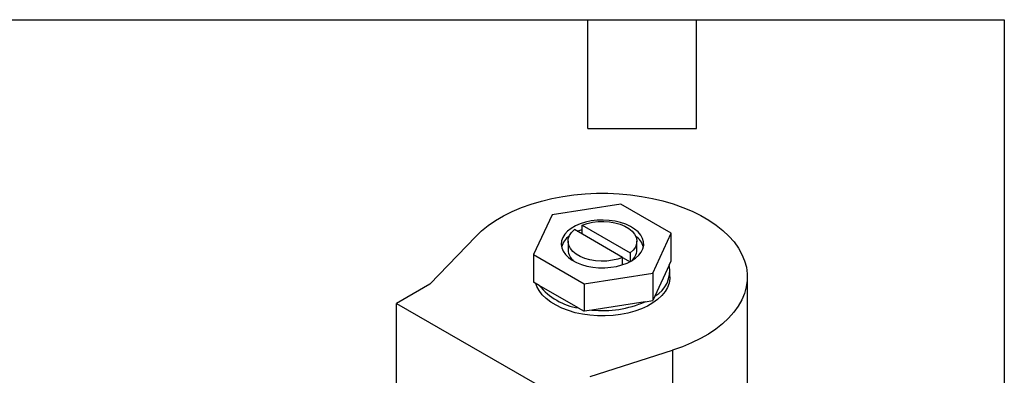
# Model space of a CAD drawing. Header units: inches. Extents: x 0.5 to 21.5, y 0.5 to 16.5.
# Tile 16 of 16: x 16.1 to 21.5, y 14.5 to 16.5. Entities that reach past the tile are written whole.
import ezdxf

# ---------------------------------------------------------------- set-up
doc = ezdxf.new("R2010")
doc.units = ezdxf.units.IN
doc.header["$LTSCALE"] = 2
doc.header["$MEASUREMENT"] = 0
doc.linetypes.add('SLD-Solid', pattern=[0])
doc.layers.add('TEXT', color=140, linetype='SLD-Solid', lineweight=25)

msp = doc.modelspace()

# ---------------------------------------------------------------- linework, layer by layer
for p, q in [((19.3831, 15.4819), (19.0033, 15.4231)), ((19.6611, 15.3214), (19.3831, 15.4819)), ((19.0033, 15.4231), (18.9016, 15.2039)), ((19.3928, 15.1885), (19.1275, 15.3417)), ((19.1699, 15.3172), (19.1699, 15.3662)), ((19.1699, 15.3662), (19.4352, 15.213)), ((18.3289, 15.041), (18.5815, 15.3043)), ((19.0913, 15.2773), (19.0913, 15.2284)), ((19.4713, 15.2284), (19.4713, 15.2773)), ((19.5594, 15.1022), (19.6611, 15.3214)), ((19.6611, 15.1695), (19.6611, 15.3214)), ((18.9016, 15.2039), (19.1796, 15.0434)), ((18.9016, 15.2039), (18.9016, 15.052)), ((19.3928, 15.1885), (19.4338, 15.1648)), ((19.3928, 15.1478), (19.3928, 15.1885)), ((19.4352, 15.213), (19.4352, 15.1655)), ((19.6496, 15.1448), (19.6611, 15.1695)), ((19.6496, 15.1448), (19.5708, 14.975)), ((19.1796, 15.0434), (19.5594, 15.1022)), ((19.5594, 15.1022), (19.5594, 14.9503)), ((19.6543, 15.0806), (19.6543, 15.1108)), ((20.0813, 13.7578), (20.0813, 15.0806)), ((18.3289, 15.041), (18.145, 14.9348)), ((18.9329, 15.0339), (18.9016, 15.052)), ((19.1482, 14.9096), (18.9329, 15.0339)), ((19.1796, 15.0434), (19.1796, 14.8915)), ((19.5166, 14.9437), (19.5594, 14.9503)), ((19.5708, 14.975), (19.5594, 14.9503)), ((18.145, 14.9348), (19.0289, 14.4246)), ((18.145, 14.2208), (18.145, 14.9348)), ((19.1482, 14.9096), (19.1796, 14.8915)), ((19.2224, 14.8982), (19.1796, 14.8915)), ((19.5166, 14.9437), (19.2224, 14.8982)), ((19.2127, 14.5307), (19.6689, 14.6765)), ((19.6689, 14.6765), (19.6689, 13.3538))]:
    msp.add_line(p, q)
at = {"flags": 128}
for points in [[(18.5815, 15.3043), (18.6141, 15.3354), (18.6509, 15.3649), (18.6916, 15.3926), (18.736, 15.4185), (18.7837, 15.4422), (18.8345, 15.4636), (18.8881, 15.4828), (18.9441, 15.4994), (19.0022, 15.5134), (19.0621, 15.5247), (19.1233, 15.5333), (19.1855, 15.5391), (19.2482, 15.542), (19.3112, 15.5421), (19.374, 15.5393), (19.4362, 15.5337), (19.4975, 15.5252), (19.5574, 15.514), (19.6156, 15.5001), (19.6717, 15.4837), (19.7255, 15.4647), (19.7764, 15.4433), (19.8243, 15.4197), (19.8689, 15.394), (19.9097, 15.3664), (19.9467, 15.3369), (19.9796, 15.3059), (20.0082, 15.2735), (20.0322, 15.2399), (20.0516, 15.2053), (20.0662, 15.17), (20.076, 15.1341), (20.0808, 15.0978), (20.0807, 15.0614), (20.0756, 15.0252), (20.0656, 14.9893), (20.0507, 14.954), (20.0311, 14.9194), (20.0068, 14.8859), (19.978, 14.8536), (19.9449, 14.8226), (19.9077, 14.7933), (19.8667, 14.7657), (19.8219, 14.7401), (19.7739, 14.7166), (19.7228, 14.6954), (19.6689, 14.6765)], [(19.4426, 15.1696), (19.4643, 15.1841), (19.4822, 15.2003), (19.4957, 15.2179), (19.5048, 15.2364), (19.509, 15.2554), (19.5084, 15.2747), (19.5029, 15.2936), (19.4928, 15.3119), (19.4781, 15.3292), (19.4592, 15.345), (19.4366, 15.3591), (19.4106, 15.3711), (19.3819, 15.3808), (19.351, 15.388), (19.3187, 15.3925), (19.2855, 15.3942), (19.2523, 15.3932), (19.2197, 15.3894), (19.1883, 15.3828), (19.159, 15.3737), (19.1323, 15.3623), (19.1088, 15.3487), (19.0889, 15.3333), (19.0732, 15.3163), (19.0618, 15.2983), (19.0552, 15.2794), (19.0534, 15.2602), (19.0564, 15.2411), (19.0642, 15.2224), (19.0767, 15.2046), (19.0935, 15.188), (19.1143, 15.173), (19.1387, 15.16), (19.1661, 15.1491), (19.196, 15.1406), (19.2277, 15.1347), (19.2605, 15.1316), (19.2938, 15.1312), (19.3268, 15.1337), (19.3589, 15.1389), (19.3893, 15.1467), (19.4174, 15.157), (19.4426, 15.1696)], [(19.1699, 15.3662), (19.1969, 15.3756), (19.2262, 15.3823), (19.257, 15.3861), (19.2885, 15.387), (19.3198, 15.3848), (19.3501, 15.3796), (19.3784, 15.3716), (19.4041, 15.3611), (19.4264, 15.3482), (19.4447, 15.3334), (19.4585, 15.317), (19.4674, 15.2996), (19.4712, 15.2815), (19.4698, 15.2633), (19.4632, 15.2455), (19.4515, 15.2286), (19.4352, 15.213)], [(19.3928, 15.1885), (19.3658, 15.1791), (19.3365, 15.1724), (19.3057, 15.1686), (19.2742, 15.1677), (19.2429, 15.1699), (19.2126, 15.1751), (19.1843, 15.1831), (19.1586, 15.1936), (19.1363, 15.2065), (19.118, 15.2213), (19.1042, 15.2377), (19.0953, 15.2551), (19.0915, 15.2732), (19.0929, 15.2914), (19.0995, 15.3092), (19.1111, 15.3261), (19.1275, 15.3417)], [(19.1427, 15.3329), (19.159, 15.3394), (19.1699, 15.3432)], [(19.6543, 15.0806), (19.654, 15.0713), (19.6497, 15.0469), (19.6407, 15.0229), (19.627, 14.9996), (19.6087, 14.9774), (19.5862, 14.9565), (19.5597, 14.9372), (19.5296, 14.9199), (19.4963, 14.9046), (19.4601, 14.8916), (19.4216, 14.881), (19.3813, 14.8731), (19.3397, 14.8679), (19.2973, 14.8654), (19.2547, 14.8658), (19.2125, 14.8689), (19.1712, 14.8748), (19.1313, 14.8834), (19.0933, 14.8946), (19.0578, 14.9082), (19.0252, 14.924), (18.996, 14.9419), (18.9705, 14.9616), (18.949, 14.9828), (18.9319, 15.0053), (18.9193, 15.0288), (18.9134, 15.0452)]]:
    msp.add_lwpolyline(points, dxfattribs=at)
for centre, radius, start, end in [((19.1647, 15.2145), 0.1137, 125.6867, 164.1912), ((19.3998, 15.2158), 0.1116, 15.4347, 54.6874), ((19.1743, 15.2332), 0.0831, 183.3138, 231.2825), ((19.3897, 15.2325), 0.0818, 308.2993, 357.1044), ((19.4935, 15.1141), 0.1592, 299.0758, 11.1273), ((19.2011, 15.2498), 0.3443, 218.8321, 261.1732), ((19.2833, 15.4782), 0.5833, 264.0089, 293.5772)]:
    msp.add_arc(centre, radius, start, end)
at = {"layer": 'TEXT'}
for p, q in [((0.5, 16.5), (21.5, 16.5)), ((19.2, 15.9), (19.2, 16.5)), ((19.8, 15.9), (19.8, 16.5)), ((21.5, 16.5), (21.5, 0.5)), ((19.2, 15.9), (19.8, 15.9))]:
    msp.add_line(p, q, dxfattribs=at)

doc.saveas('drawing.dxf')
